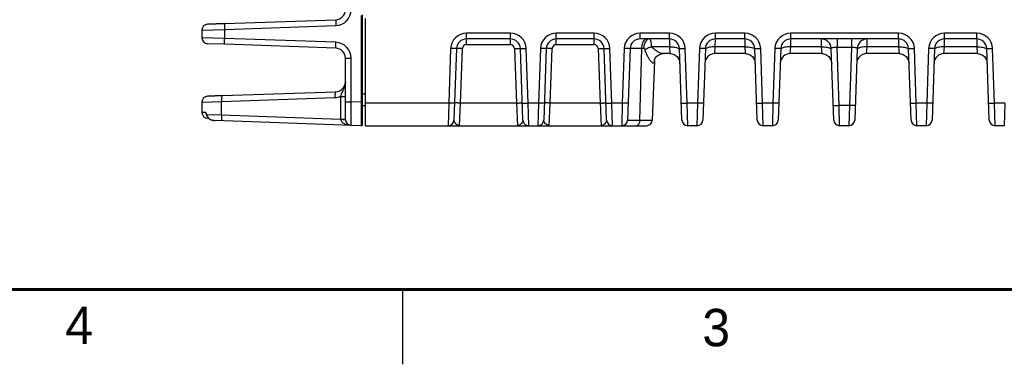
# Model space of a CAD drawing. Header units: inches. Extents: x 0 to 34, y 0 to 22.
# Tile 134 of 157: x 18.7 to 25.3, y 0 to 2.3. Entities that reach past the tile are written whole.
import ezdxf

# ---------------------------------------------------------------- set-up
doc = ezdxf.new("R2010")
doc.units = ezdxf.units.IN
doc.header["$LTSCALE"] = 1.87
doc.header["$MEASUREMENT"] = 0
doc.layers.get('0').update_dxf_attribs({"linetype": 'CONTINUOUS'})
doc.styles.add('TEXTSTYLE_2', font='txt')

msp = doc.modelspace()

# ---------------------------------------------------------------- linework, layer by layer
at = {"color": 7, "linetype": 'CONTINUOUS'}
for p, q in [((20.9701, 2.3355), (20.9701, 1.7552)), ((20.9802, 1.6077), (20.9802, 2.3402)), ((21.0004, 1.5975), (21.0004, 2.3168)), ((19.9045, 2.2385), (20.0564, 2.2424)), ((19.9425, 2.2778), (20.0564, 2.2818)), ((20.0564, 2.2818), (19.9425, 2.2778)), ((19.9425, 2.2778), (19.9425, 2.2778)), ((20.0564, 2.2818), (20.8005, 2.3078)), ((20.0564, 2.2424), (20.8005, 2.2684)), ((20.0564, 2.1826), (20.0564, 2.2424)), ((19.9045, 2.1865), (19.9045, 2.2385)), ((20.0564, 2.1826), (19.9045, 2.1865)), ((20.8005, 2.1566), (20.0564, 2.1826)), ((21.6759, 2.141), (21.6759, 2.217)), ((21.97, 2.217), (21.6759, 2.217)), ((21.97, 2.179), (21.6759, 2.179)), ((21.97, 2.141), (21.97, 2.217)), ((22.2777, 2.141), (22.2777, 2.217)), ((22.531, 2.217), (22.2777, 2.217)), ((22.531, 2.179), (22.2777, 2.179)), ((22.531, 2.141), (22.531, 2.217)), ((23.0352, 2.217), (22.8387, 2.217)), ((22.8387, 2.179), (22.8387, 2.217)), ((23.0352, 2.179), (22.8387, 2.179)), ((23.0352, 2.179), (23.0352, 2.217)), ((23.0352, 2.179), (23.0354, 2.1262)), ((23.3426, 2.1262), (23.3428, 2.179)), ((23.5403, 2.217), (23.3428, 2.217)), ((23.3428, 2.179), (23.3428, 2.217)), ((23.5403, 2.179), (23.3428, 2.179)), ((23.5403, 2.179), (23.5403, 2.217)), ((23.5403, 2.179), (23.5406, 2.1262)), ((23.8477, 2.1262), (23.848, 2.179)), ((24.57, 2.217), (23.848, 2.217)), ((23.848, 2.179), (23.848, 2.217)), ((24.57, 2.179), (23.848, 2.179)), ((24.0521, 2.179), (24.0524, 2.1262)), ((24.1579, 2.179), (24.1579, 2.1214)), ((24.2539, 2.179), (24.2539, 2.1214)), ((24.3595, 2.1262), (24.3598, 2.179)), ((24.57, 2.179), (24.57, 2.217)), ((24.57, 2.179), (24.5702, 2.1262)), ((24.8774, 2.1262), (24.8776, 2.179)), ((25.0936, 2.217), (24.8776, 2.217)), ((24.8776, 2.179), (24.8776, 2.217)), ((25.0936, 2.179), (24.8776, 2.179)), ((25.0936, 2.179), (25.0936, 2.217)), ((25.0936, 2.179), (25.0939, 2.1262)), ((20.0564, 2.1432), (19.9425, 2.1472)), ((20.8005, 2.1172), (20.0564, 2.1432)), ((21.5696, 2.1144), (21.5569, 1.7495)), ((21.609, 2.1144), (21.5923, 1.6355)), ((21.6356, 1.7495), (21.6483, 2.1144)), ((21.6759, 2.141), (21.97, 2.141)), ((21.9975, 2.1144), (22.0103, 1.7495)), ((22.0536, 1.6355), (22.0369, 2.1144)), ((22.089, 1.7495), (22.0762, 2.1144)), ((22.1714, 2.1144), (22.1587, 1.7495)), ((22.2108, 2.1144), (22.194, 1.6355)), ((22.2374, 1.7495), (22.2501, 2.1144)), ((22.2777, 2.141), (22.531, 2.141)), ((22.5585, 2.1144), (22.5713, 1.7495)), ((22.6146, 1.6355), (22.5979, 2.1144)), ((22.65, 1.7495), (22.6372, 2.1144)), ((22.7324, 2.1144), (22.7197, 1.7495)), ((22.7718, 2.1144), (22.7551, 1.6355)), ((22.8482, 2.1144), (22.8354, 1.6355)), ((22.8628, 2.1144), (22.8482, 2.1144)), ((23.0354, 2.1262), (22.9162, 2.1262)), ((23.0354, 2.1262), (23.0386, 2.0806)), ((23.1188, 1.6355), (23.1021, 2.1144)), ((23.1541, 1.7495), (23.1414, 2.1144)), ((23.2366, 2.1144), (23.2239, 1.7495)), ((23.276, 2.1144), (23.2592, 1.6355)), ((23.3394, 2.0806), (23.3426, 2.1262)), ((23.5406, 2.1262), (23.3426, 2.1262)), ((23.5406, 2.1262), (23.5437, 2.0806)), ((23.6239, 1.6355), (23.6072, 2.1144)), ((23.6593, 1.7495), (23.6465, 2.1144)), ((23.7417, 2.1144), (23.729, 1.7495)), ((23.7811, 2.1144), (23.7643, 1.6355)), ((23.8445, 2.0806), (23.8477, 2.1262)), ((24.0524, 2.1262), (23.8477, 2.1262)), ((24.0524, 2.1262), (24.0555, 2.0806)), ((24.1357, 1.6355), (24.119, 2.1144)), ((24.2539, 2.1214), (24.1579, 2.1214)), ((24.1715, 1.7331), (24.1579, 2.1214)), ((24.2539, 2.1214), (24.2404, 1.7331)), ((24.2929, 2.1144), (24.2762, 1.6355)), ((24.3563, 2.0806), (24.3595, 2.1262)), ((24.5702, 2.1262), (24.3595, 2.1262)), ((24.5702, 2.1262), (24.5734, 2.0806)), ((24.6536, 1.6355), (24.6369, 2.1144)), ((24.6889, 1.7495), (24.6762, 2.1144)), ((24.7714, 2.1144), (24.7587, 1.7495)), ((24.8108, 2.1144), (24.794, 1.6355)), ((24.8742, 2.0806), (24.8774, 2.1262)), ((25.0939, 2.1262), (24.8774, 2.1262)), ((25.0939, 2.1262), (25.097, 2.0806)), ((25.1772, 1.6355), (25.1605, 2.1144)), ((25.2126, 1.7495), (25.1998, 2.1144)), ((20.8651, 1.6395), (20.8651, 2.0503)), ((20.8651, 2.0503), (20.9031, 2.0503)), ((20.9031, 1.7576), (20.9031, 2.0503)), ((23.0386, 2.0806), (22.9925, 2.0806)), ((23.5437, 2.0806), (23.3394, 2.0806)), ((24.0555, 2.0806), (23.8445, 2.0806)), ((24.5734, 2.0806), (24.3563, 2.0806)), ((25.097, 2.0806), (24.8742, 2.0806)), ((22.9342, 2.0313), (22.9204, 1.6355)), ((22.9343, 2.0316), (22.9343, 2.032)), ((22.9343, 2.0313), (22.9343, 2.0316)), ((19.9425, 1.7957), (20.0401, 1.7991)), ((20.0401, 1.7991), (19.9425, 1.7957)), ((19.9425, 1.7957), (19.9425, 1.7957)), ((20.0346, 1.7597), (20.795, 1.7863)), ((20.0401, 1.7991), (20.8005, 1.8256)), ((20.8326, 1.7946), (20.8326, 1.6418)), ((20.8326, 1.7945), (20.8651, 1.7945)), ((20.9802, 1.8112), (21.0004, 1.8117)), ((19.9045, 1.7563), (20.0346, 1.7597)), ((19.9045, 1.6869), (19.9045, 1.7563)), ((20.0346, 1.6697), (20.0346, 1.7597)), ((20.8651, 1.7576), (20.9031, 1.7576)), ((20.9701, 1.7552), (20.9031, 1.7576)), ((20.9701, 1.7552), (20.9699, 1.6571)), ((20.9802, 1.7552), (20.9701, 1.7552)), ((20.9802, 1.7324), (21.0004, 1.733)), ((21.5569, 1.7495), (21.0004, 1.7495)), ((21.5569, 1.7495), (21.5529, 1.5975)), ((21.629, 1.5975), (21.6356, 1.7495)), ((22.0103, 1.7495), (21.6356, 1.7495)), ((22.0103, 1.7495), (22.0169, 1.5975)), ((22.1587, 1.7495), (22.089, 1.7495)), ((22.0929, 1.5975), (22.089, 1.7495)), ((22.1587, 1.7495), (22.1547, 1.5975)), ((22.2307, 1.5975), (22.2374, 1.7495)), ((22.5713, 1.7495), (22.2374, 1.7495)), ((22.5713, 1.7495), (22.573, 1.7093)), ((22.7197, 1.7495), (22.65, 1.7495)), ((22.654, 1.5975), (22.65, 1.7495)), ((22.7197, 1.7495), (22.7157, 1.5975)), ((23.2239, 1.7495), (23.1541, 1.7495)), ((23.1581, 1.5975), (23.1541, 1.7495)), ((23.2239, 1.7495), (23.2199, 1.5975)), ((23.729, 1.7495), (23.6593, 1.7495)), ((23.6632, 1.5975), (23.6593, 1.7495)), ((23.729, 1.7495), (23.725, 1.5975)), ((24.2404, 1.7331), (24.1715, 1.7331)), ((24.1751, 1.5975), (24.1715, 1.7331)), ((24.2404, 1.7331), (24.2368, 1.5975)), ((24.7587, 1.7495), (24.6889, 1.7495)), ((24.6929, 1.5975), (24.6889, 1.7495)), ((24.7587, 1.7495), (24.7547, 1.5975)), ((25.2823, 1.7495), (25.2126, 1.7495)), ((25.2166, 1.5975), (25.2126, 1.7495)), ((25.2823, 1.7495), (25.2783, 1.5975)), ((19.9304, 1.6862), (19.9045, 1.6869)), ((19.9327, 1.6787), (19.9304, 1.6862)), ((19.9329, 1.6753), (19.9337, 1.673)), ((19.9329, 1.6753), (19.9329, 1.6753)), ((19.9337, 1.673), (19.9344, 1.671)), ((19.9344, 1.671), (19.9346, 1.6718)), ((19.9344, 1.6709), (19.9362, 1.6663)), ((19.9347, 1.6729), (19.9345, 1.6736)), ((19.9346, 1.6718), (19.935, 1.6723)), ((19.935, 1.6723), (19.9347, 1.6729)), ((19.935, 1.6723), (20.0346, 1.6697)), ((19.9362, 1.6663), (19.9408, 1.6574)), ((19.9408, 1.6574), (19.9482, 1.6482)), ((20.0346, 1.6697), (20.8326, 1.6418)), ((20.9699, 1.6571), (20.9699, 1.6517)), ((20.9699, 1.6517), (20.9701, 1.5978)), ((22.573, 1.7093), (22.5736, 1.6958)), ((22.5736, 1.6958), (22.5779, 1.5975)), ((19.9492, 1.6473), (19.9425, 1.6475)), ((19.9482, 1.6482), (19.9513, 1.6453)), ((19.9513, 1.6453), (19.9516, 1.6457)), ((19.9513, 1.6453), (19.9548, 1.6426)), ((19.9548, 1.6426), (19.9675, 1.6361)), ((19.9675, 1.6361), (19.9825, 1.6326)), ((19.9825, 1.6326), (19.9897, 1.6321)), ((20.9701, 1.5978), (19.9897, 1.6321)), ((20.8326, 1.6418), (20.8651, 1.6418)), ((21.0004, 1.5975), (22.881, 1.5975)), ((22.8354, 1.6355), (22.9204, 1.6355)), ((23.2199, 1.5975), (23.1581, 1.5975)), ((23.725, 1.5975), (23.6632, 1.5975)), ((24.2368, 1.5975), (24.1751, 1.5975)), ((24.7547, 1.5975), (24.6929, 1.5975)), ((25.2783, 1.5975), (25.2166, 1.5975))]:
    msp.add_line(p, q, dxfattribs=at)
at = {"color": 2, "linetype": 'CONTINUOUS'}
msp.add_line((21.25, 0), (21.25, 0.5), dxfattribs=at)
at = {"color": 7, "linetype": 'CONTINUOUS'}
for points in [[(22.9342, 2.0312), (22.9343, 2.0322), (22.9357, 2.0391), (22.9407, 2.0507), (22.9504, 2.0631), (22.9646, 2.0735), (22.9822, 2.0796), (22.9925, 2.0806)], [(23.0386, 2.0806), (23.0432, 2.0804), (23.0668, 2.0744), (23.0866, 2.0603), (23.1001, 2.0401), (23.1055, 2.0164)], [(23.5437, 2.0806), (23.5483, 2.0804), (23.5719, 2.0744), (23.5917, 2.0603), (23.6052, 2.0401), (23.6106, 2.0164)], [(24.0555, 2.0806), (24.0601, 2.0804), (24.0837, 2.0744), (24.1035, 2.0603), (24.117, 2.0401), (24.1224, 2.0164)], [(24.5734, 2.0806), (24.578, 2.0804), (24.6016, 2.0744), (24.6214, 2.0603), (24.6349, 2.0401), (24.6403, 2.0164)], [(25.097, 2.0806), (25.1016, 2.0804), (25.1252, 2.0744), (25.145, 2.0603), (25.1585, 2.0401), (25.1639, 2.0164)], [(22.9343, 2.032), (22.9356, 2.0387), (22.9357, 2.0389)]]:
    msp.add_lwpolyline(points, dxfattribs=at)
at = {"color": 7, "linetype": 'CONTINUOUS', "const_width": 0.02}
msp.add_lwpolyline([(0.5, 0.5), (33.5, 0.5)], dxfattribs=at)
at = {"color": 7, "linetype": 'CONTINUOUS'}
for centre, radius, start, end in [((20.7968, 2.3747), 0.1063, 272.00142, 359.99856), ((20.7982, 2.3747), 0.0669, 271.99926, 359.99898), ((19.9438, 2.2385), 0.0394, 92, 180), ((19.9438, 2.2385), 0.0394, 92.00185, 180.00006), ((19.9438, 2.1865), 0.0394, 180, 268), ((21.6759, 2.1107), 0.1063, 90.00017, 177.99983), ((21.6759, 2.1121), 0.0669, 90.0002, 177.99989), ((21.97, 2.1107), 0.1063, 2.00257, 89.99731), ((21.97, 2.1121), 0.0669, 2.01123, 90), ((22.2777, 2.1107), 0.1063, 90.00017, 177.99983), ((22.2777, 2.1121), 0.0669, 90.0002, 177.99989), ((22.531, 2.1107), 0.1063, 2.0027, 89.99749), ((22.531, 2.1121), 0.0669, 2.02853, 89.99831), ((22.8387, 2.1107), 0.1063, 90.00026, 177.99974), ((22.8387, 2.1121), 0.0669, 90.00027, 177.99774), ((23.0352, 2.1107), 0.1063, 2.00257, 89.99731), ((23.0352, 2.1121), 0.0669, 2.01123, 90), ((23.3428, 2.1107), 0.1063, 90.00026, 177.99974), ((23.3428, 2.1121), 0.0669, 90.00027, 177.99774), ((23.5403, 2.1107), 0.1063, 2.00257, 89.99731), ((23.5403, 2.1121), 0.0669, 2.01123, 90), ((23.848, 2.1107), 0.1063, 90.00026, 177.99974), ((23.848, 2.1121), 0.0669, 90.00027, 177.99774), ((24.0521, 2.1121), 0.0669, 2.00001, 90), ((24.3598, 2.1121), 0.0669, 89.99971, 177.99999), ((24.57, 2.1107), 0.1063, 2.00257, 89.99731), ((24.57, 2.1121), 0.0669, 2.01123, 90), ((24.8776, 2.1107), 0.1063, 90.00026, 177.99974), ((24.8776, 2.1121), 0.0669, 90.00027, 177.99774), ((25.0936, 2.1107), 0.1063, 2.00257, 89.99731), ((25.0936, 2.1121), 0.0669, 2.01123, 90), ((20.7968, 2.0503), 0.1063, 0.00145, 87.99852), ((20.7982, 2.0503), 0.0669, 0.00102, 88.00073), ((21.6759, 2.1134), 0.0276, 90.01318, 177.98682), ((21.97, 2.1134), 0.0276, 2.01317, 89.98683), ((22.2777, 2.1134), 0.0276, 90.01318, 177.98682), ((22.531, 2.1134), 0.0276, 2.01318, 89.98682), ((23.3394, 2.0136), 0.0669, 90, 177.64003), ((23.8445, 2.0136), 0.0669, 90, 177.64003), ((24.3563, 2.0136), 0.0669, 90, 177.64003), ((24.8742, 2.0136), 0.0669, 90, 177.64003), ((20.7982, 1.8925), 0.0669, 271.99848, 359.99993), ((20.7982, 1.8925), 0.0669, 271.99671, 359.99573), ((19.9438, 1.7563), 0.0394, 92.0023, 180.00008), ((19.9438, 1.7563), 0.0394, 92, 180), ((19.9438, 1.6869), 0.0394, 180, 268), ((20.1106, 1.7388), 0.1878, 198.65926, 199.48093), ((19.9661, 1.687), 0.0358, 203.3312, 209.34319), ((20.2947, 1.8039), 0.3831, 199.48737, 199.89114), ((20.0402, 1.7065), 0.1107, 198.01194, 198.55354), ((19.9907, 1.6882), 0.0578, 208.8666, 214.50002), ((19.9893, 1.6873), 0.0562, 214.50348, 221.00043), ((19.988, 1.6862), 0.0545, 220.99972, 228.04643), ((19.985, 1.6845), 0.0513, 239.37837, 244.20589), ((19.9863, 1.687), 0.0541, 244.18641, 246.55757), ((19.9876, 1.69), 0.0574, 246.58258, 251.29209), ((19.9919, 1.7082), 0.0761, 262.24681, 263.5136), ((19.9925, 1.7144), 0.0823, 263.5585, 268.04651), ((20.6024, 1.634), 0.2303, 1.65084, 1.9339), ((20.9045, 1.6395), 0.0394, 180.00196, 268.00007), ((20.9704, 1.6077), 0.00984, 268, 360), ((21.5529, 1.6369), 0.0394, 270, 357.99178), ((22.0929, 1.6369), 0.0394, 182, 270.00029), ((22.1547, 1.6369), 0.0394, 270, 357.99178), ((22.654, 1.6369), 0.0394, 182, 270.00029), ((22.7157, 1.6369), 0.0394, 269.99206, 357.99972), ((22.8811, 1.6369), 0.0394, 270, 358), ((23.1581, 1.6369), 0.0394, 182.00822, 270.00029), ((23.2199, 1.6369), 0.0394, 269.99971, 357.99178), ((23.6632, 1.6369), 0.0394, 182.00822, 270.00029), ((23.725, 1.6369), 0.0394, 269.99971, 357.99178), ((24.1751, 1.6369), 0.0394, 182.00674, 270.00023), ((24.2368, 1.6369), 0.0394, 269.99977, 357.99326), ((24.6929, 1.6369), 0.0394, 182.00822, 270.00029), ((24.7547, 1.6369), 0.0394, 269.99971, 357.99178), ((25.2166, 1.6369), 0.0394, 182.00822, 270.00029)]:
    msp.add_arc(centre, radius, start, end, dxfattribs=at)
for points, knots in [([(20.0564, 2.2818), (20.0564, 2.2818), (20.0563, 2.2814), (20.0562, 2.2809), (20.0561, 2.2799), (20.056, 2.278), (20.0559, 2.2747), (20.0559, 2.2699), (20.0559, 2.264), (20.0561, 2.2547), (20.0563, 2.2475), (20.0564, 2.2424)], [0, 0, 0, 0, 0.005912, 0.020691, 0.044679, 0.077783, 0.170237, 0.294324, 0.445493, 0.618086, 1, 1, 1, 1]), ([(20.8005, 2.3078), (20.8004, 2.3078), (20.8003, 2.3074), (20.8002, 2.3069), (20.8001, 2.3059), (20.8, 2.304), (20.7999, 2.3007), (20.7999, 2.2959), (20.8, 2.29), (20.8001, 2.2807), (20.8003, 2.2734), (20.8005, 2.2684)], [0, 0, 0, 0, 0.005912, 0.020691, 0.044679, 0.077783, 0.170237, 0.294324, 0.445493, 0.618086, 1, 1, 1, 1]), ([(20.0564, 2.1432), (20.0564, 2.1432), (20.0563, 2.1436), (20.0562, 2.1441), (20.0561, 2.1451), (20.056, 2.147), (20.0559, 2.1503), (20.0559, 2.1551), (20.0559, 2.161), (20.0561, 2.1703), (20.0563, 2.1776), (20.0564, 2.1826)], [0, 0, 0, 0, 0.00591, 0.020687, 0.044674, 0.077776, 0.170228, 0.294315, 0.445484, 0.618079, 1, 1, 1, 1]), ([(22.8826, 2.179), (22.8783, 2.179), (22.8686, 2.175), (22.8626, 2.1671), (22.8599, 2.1624)], [0, 0, 0, 0, 0.442229, 1, 1, 1, 1]), ([(22.9026, 2.179), (22.9013, 2.179), (22.8961, 2.1786), (22.891, 2.1764), (22.8877, 2.1741)], [0, 0, 0, 0, 0.240978, 1, 1, 1, 1]), ([(22.9162, 2.1262), (22.9158, 2.1334), (22.9147, 2.1463), (22.9124, 2.1612), (22.9096, 2.1704), (22.9075, 2.1756), (22.9046, 2.179), (22.9026, 2.179)], [0, 0, 0, 0, 0.38432, 0.689837, 0.805392, 0.894271, 1, 1, 1, 1]), ([(20.8005, 2.1172), (20.8004, 2.1172), (20.8003, 2.1176), (20.8002, 2.1181), (20.8001, 2.1191), (20.8, 2.121), (20.7999, 2.1243), (20.7999, 2.1291), (20.8, 2.135), (20.8001, 2.1443), (20.8003, 2.1516), (20.8005, 2.1566)], [0, 0, 0, 0, 0.00591, 0.020687, 0.044674, 0.077776, 0.170228, 0.294315, 0.445484, 0.618079, 1, 1, 1, 1]), ([(21.609, 2.1144), (21.609, 2.1141), (21.6074, 2.1142), (21.6057, 2.1138), (21.6018, 2.1139), (21.5971, 2.1138), (21.5912, 2.1139), (21.5819, 2.114), (21.5747, 2.1142), (21.5696, 2.1144)], [0, 0, 0, 0, 0.020389, 0.077486, 0.169968, 0.294095, 0.445312, 0.617961, 1, 1, 1, 1]), ([(21.6483, 2.1144), (21.6433, 2.1146), (21.636, 2.1148), (21.6268, 2.1149), (21.6209, 2.115), (21.6161, 2.1149), (21.6123, 2.1149), (21.6105, 2.1146), (21.609, 2.1147), (21.609, 2.1144)], [0, 0, 0, 0, 0.382039, 0.554688, 0.705905, 0.830032, 0.922514, 0.979611, 1, 1, 1, 1]), ([(21.9975, 2.1144), (22.0025, 2.1146), (22.0098, 2.1148), (22.0191, 2.1149), (22.025, 2.115), (22.0297, 2.1149), (22.0336, 2.1149), (22.0353, 2.1146), (22.0369, 2.1147), (22.0369, 2.1144)], [0, 0, 0, 0, 0.382039, 0.554688, 0.705905, 0.830032, 0.922514, 0.979611, 1, 1, 1, 1]), ([(22.0369, 2.1144), (22.0369, 2.1141), (22.0384, 2.1142), (22.0402, 2.1138), (22.044, 2.1139), (22.0487, 2.1138), (22.0547, 2.1139), (22.0639, 2.114), (22.0712, 2.1142), (22.0762, 2.1144)], [0, 0, 0, 0, 0.020389, 0.077486, 0.169968, 0.294095, 0.445312, 0.617961, 1, 1, 1, 1]), ([(22.2108, 2.1144), (22.2108, 2.1141), (22.2092, 2.1142), (22.2075, 2.1138), (22.2036, 2.1139), (22.1989, 2.1138), (22.193, 2.1139), (22.1837, 2.114), (22.1764, 2.1142), (22.1714, 2.1144)], [0, 0, 0, 0, 0.020389, 0.077486, 0.169968, 0.294095, 0.445312, 0.617961, 1, 1, 1, 1]), ([(22.2501, 2.1144), (22.2451, 2.1146), (22.2378, 2.1148), (22.2286, 2.1149), (22.2226, 2.115), (22.2179, 2.1149), (22.2141, 2.1149), (22.2123, 2.1146), (22.2108, 2.1147), (22.2108, 2.1144)], [0, 0, 0, 0, 0.382039, 0.554688, 0.705905, 0.830032, 0.922514, 0.979611, 1, 1, 1, 1]), ([(22.5585, 2.1144), (22.5636, 2.1146), (22.5709, 2.1148), (22.5801, 2.1149), (22.586, 2.115), (22.5907, 2.1149), (22.5946, 2.1149), (22.5963, 2.1146), (22.5979, 2.1147), (22.5979, 2.1144)], [0, 0, 0, 0, 0.382039, 0.554688, 0.705905, 0.830032, 0.922514, 0.979611, 1, 1, 1, 1]), ([(22.5979, 2.1144), (22.5979, 2.1141), (22.5994, 2.1142), (22.6012, 2.1138), (22.605, 2.1139), (22.6098, 2.1138), (22.6157, 2.1139), (22.6249, 2.114), (22.6322, 2.1142), (22.6372, 2.1144)], [0, 0, 0, 0, 0.020389, 0.077486, 0.169968, 0.294095, 0.445312, 0.617961, 1, 1, 1, 1]), ([(22.7718, 2.1144), (22.7718, 2.1141), (22.7702, 2.1142), (22.7685, 2.1138), (22.7646, 2.1139), (22.7599, 2.1138), (22.754, 2.1139), (22.7447, 2.114), (22.7375, 2.1142), (22.7324, 2.1144)], [0, 0, 0, 0, 0.020389, 0.077486, 0.169968, 0.294095, 0.445312, 0.617961, 1, 1, 1, 1]), ([(22.8482, 2.1144), (22.8426, 2.1144), (22.832, 2.1145), (22.8171, 2.1147), (22.804, 2.1147), (22.793, 2.1147), (22.7852, 2.1147), (22.7801, 2.1147), (22.7772, 2.1147), (22.775, 2.1146), (22.7732, 2.1146), (22.7725, 2.1144), (22.7718, 2.1145), (22.7718, 2.1144)], [0, 0, 0, 0, 0.21779, 0.414834, 0.587283, 0.732396, 0.847834, 0.893847, 0.931771, 0.961419, 0.982702, 0.995561, 1, 1, 1, 1]), ([(22.8599, 2.1624), (22.858, 2.1592), (22.851, 2.1442), (22.8484, 2.1273), (22.8482, 2.1144)], [0, 0, 0, 0, 0.222489, 1, 1, 1, 1]), ([(22.8877, 2.1741), (22.8796, 2.1686), (22.8669, 2.1487), (22.8631, 2.1266), (22.8628, 2.1144)], [0, 0, 0, 0, 0.445569, 1, 1, 1, 1]), ([(22.8727, 2.1065), (22.8721, 2.1088), (22.8696, 2.113), (22.865, 2.1144), (22.8628, 2.1144)], [0, 0, 0, 0, 0.526709, 1, 1, 1, 1]), ([(22.9162, 2.1262), (22.9122, 2.125), (22.8971, 2.1197), (22.8826, 2.1128), (22.8727, 2.1065)], [0, 0, 0, 0, 0.263549, 1, 1, 1, 1]), ([(22.9925, 2.0806), (22.9869, 2.0806), (22.9742, 2.0849), (22.955, 2.094), (22.9343, 2.1073), (22.9213, 2.119), (22.9162, 2.1262)], [0, 0, 0, 0, 0.186451, 0.431508, 0.706752, 1, 1, 1, 1]), ([(23.0354, 2.1262), (23.0398, 2.1264), (23.0555, 2.1263), (23.0715, 2.1246), (23.0825, 2.1213)], [0, 0, 0, 0, 0.272899, 1, 1, 1, 1]), ([(23.0825, 2.1213), (23.0861, 2.1203), (23.0922, 2.118), (23.0978, 2.1144), (23.0997, 2.1123)], [0, 0, 0, 0, 0.572531, 1, 1, 1, 1]), ([(23.1021, 2.1144), (23.1021, 2.1141), (23.1036, 2.1142), (23.1053, 2.1138), (23.1092, 2.1139), (23.1139, 2.1138), (23.1198, 2.1139), (23.1291, 2.114), (23.1364, 2.1142), (23.1414, 2.1144)], [0, 0, 0, 0, 0.020389, 0.077486, 0.169968, 0.294095, 0.445312, 0.617961, 1, 1, 1, 1]), ([(23.276, 2.1144), (23.2759, 2.1141), (23.2744, 2.1142), (23.2727, 2.1138), (23.2688, 2.1139), (23.2641, 2.1138), (23.2582, 2.1139), (23.2489, 2.114), (23.2416, 2.1142), (23.2366, 2.1144)], [0, 0, 0, 0, 0.020389, 0.077486, 0.169968, 0.294095, 0.445312, 0.617961, 1, 1, 1, 1]), ([(23.2955, 2.1213), (23.292, 2.1203), (23.2858, 2.118), (23.2802, 2.1144), (23.2783, 2.1123)], [0, 0, 0, 0, 0.57259, 1, 1, 1, 1]), ([(23.3426, 2.1262), (23.3383, 2.1264), (23.3225, 2.1263), (23.3065, 2.1246), (23.2955, 2.1213)], [0, 0, 0, 0, 0.272895, 1, 1, 1, 1]), ([(23.5406, 2.1262), (23.5449, 2.1264), (23.5606, 2.1263), (23.5766, 2.1246), (23.5876, 2.1213)], [0, 0, 0, 0, 0.272899, 1, 1, 1, 1]), ([(23.5876, 2.1213), (23.5912, 2.1203), (23.5973, 2.118), (23.6029, 2.1144), (23.6048, 2.1123)], [0, 0, 0, 0, 0.572531, 1, 1, 1, 1]), ([(23.6072, 2.1144), (23.6072, 2.1141), (23.6087, 2.1142), (23.6105, 2.1138), (23.6143, 2.1139), (23.619, 2.1138), (23.625, 2.1139), (23.6342, 2.114), (23.6415, 2.1142), (23.6465, 2.1144)], [0, 0, 0, 0, 0.020389, 0.077486, 0.169968, 0.294095, 0.445312, 0.617961, 1, 1, 1, 1]), ([(23.7811, 2.1144), (23.7811, 2.1141), (23.7795, 2.1142), (23.7778, 2.1138), (23.7739, 2.1139), (23.7692, 2.1138), (23.7633, 2.1139), (23.754, 2.114), (23.7467, 2.1142), (23.7417, 2.1144)], [0, 0, 0, 0, 0.020389, 0.077486, 0.169968, 0.294095, 0.445312, 0.617961, 1, 1, 1, 1]), ([(23.8007, 2.1213), (23.7971, 2.1203), (23.7909, 2.118), (23.7853, 2.1144), (23.7835, 2.1123)], [0, 0, 0, 0, 0.57259, 1, 1, 1, 1]), ([(23.8477, 2.1262), (23.8434, 2.1264), (23.8276, 2.1263), (23.8117, 2.1246), (23.8007, 2.1213)], [0, 0, 0, 0, 0.272895, 1, 1, 1, 1]), ([(24.0524, 2.1262), (24.0567, 2.1264), (24.0725, 2.1263), (24.0884, 2.1246), (24.0994, 2.1213)], [0, 0, 0, 0, 0.272899, 1, 1, 1, 1]), ([(24.0994, 2.1213), (24.103, 2.1203), (24.1091, 2.118), (24.1147, 2.1144), (24.1166, 2.1123)], [0, 0, 0, 0, 0.572613, 1, 1, 1, 1]), ([(24.1579, 2.1214), (24.1486, 2.1219), (24.1375, 2.122), (24.1254, 2.1192), (24.1216, 2.1179), (24.1189, 2.1158), (24.119, 2.1144)], [0, 0, 0, 0, 0.687887, 0.806691, 0.896773, 1, 1, 1, 1]), ([(24.2929, 2.1144), (24.2929, 2.1158), (24.2903, 2.1179), (24.2865, 2.1192), (24.2744, 2.122), (24.2633, 2.1219), (24.2539, 2.1214)], [0, 0, 0, 0, 0.103223, 0.193309, 0.312112, 1, 1, 1, 1]), ([(24.3125, 2.1213), (24.3089, 2.1203), (24.3027, 2.118), (24.2971, 2.1144), (24.2953, 2.1123)], [0, 0, 0, 0, 0.572606, 1, 1, 1, 1]), ([(24.3595, 2.1262), (24.3552, 2.1264), (24.3394, 2.1263), (24.3235, 2.1246), (24.3125, 2.1213)], [0, 0, 0, 0, 0.272895, 1, 1, 1, 1]), ([(24.5702, 2.1262), (24.5746, 2.1264), (24.5903, 2.1263), (24.6063, 2.1246), (24.6173, 2.1213)], [0, 0, 0, 0, 0.272899, 1, 1, 1, 1]), ([(24.6173, 2.1213), (24.6209, 2.1203), (24.627, 2.118), (24.6326, 2.1144), (24.6345, 2.1123)], [0, 0, 0, 0, 0.572531, 1, 1, 1, 1]), ([(24.6369, 2.1144), (24.6369, 2.1141), (24.6384, 2.1142), (24.6401, 2.1138), (24.644, 2.1139), (24.6487, 2.1138), (24.6546, 2.1139), (24.6639, 2.114), (24.6712, 2.1142), (24.6762, 2.1144)], [0, 0, 0, 0, 0.020389, 0.077486, 0.169968, 0.294095, 0.445312, 0.617961, 1, 1, 1, 1]), ([(24.8108, 2.1144), (24.8107, 2.1141), (24.8092, 2.1142), (24.8075, 2.1138), (24.8036, 2.1139), (24.7989, 2.1138), (24.793, 2.1139), (24.7837, 2.114), (24.7764, 2.1142), (24.7714, 2.1144)], [0, 0, 0, 0, 0.020389, 0.077486, 0.169968, 0.294095, 0.445312, 0.617961, 1, 1, 1, 1]), ([(24.8303, 2.1213), (24.8268, 2.1203), (24.8206, 2.118), (24.815, 2.1144), (24.8131, 2.1123)], [0, 0, 0, 0, 0.57259, 1, 1, 1, 1]), ([(24.8774, 2.1262), (24.8731, 2.1264), (24.8573, 2.1263), (24.8414, 2.1246), (24.8303, 2.1213)], [0, 0, 0, 0, 0.272895, 1, 1, 1, 1]), ([(25.0939, 2.1262), (25.0982, 2.1264), (25.114, 2.1263), (25.1299, 2.1246), (25.1409, 2.1213)], [0, 0, 0, 0, 0.272899, 1, 1, 1, 1]), ([(25.1409, 2.1213), (25.1445, 2.1203), (25.1506, 2.118), (25.1562, 2.1144), (25.1581, 2.1123)], [0, 0, 0, 0, 0.572531, 1, 1, 1, 1]), ([(25.1605, 2.1144), (25.1605, 2.1141), (25.162, 2.1142), (25.1638, 2.1138), (25.1676, 2.1139), (25.1723, 2.1138), (25.1783, 2.1139), (25.1875, 2.114), (25.1948, 2.1142), (25.1998, 2.1144)], [0, 0, 0, 0, 0.020389, 0.077486, 0.169968, 0.294095, 0.445312, 0.617961, 1, 1, 1, 1]), ([(22.9342, 2.0312), (22.9342, 2.0291), (22.9339, 2.0252), (22.9329, 2.0203), (22.9309, 2.0167), (22.9273, 2.0156), (22.9235, 2.0172), (22.9174, 2.0218), (22.9091, 2.0314), (22.8989, 2.0459), (22.8849, 2.0706), (22.8765, 2.0916), (22.8727, 2.1065)], [0, 0, 0, 0, 0.051803, 0.091494, 0.119793, 0.143236, 0.17284, 0.213586, 0.326399, 0.470505, 0.634989, 1, 1, 1, 1]), ([(20.8651, 1.8925), (20.8651, 1.884), (20.8624, 1.8669), (20.8527, 1.843), (20.8412, 1.8196), (20.8351, 1.8031), (20.8326, 1.7946)], [0, 0, 0, 0, 0.245883, 0.492882, 0.742414, 1, 1, 1, 1]), ([(20.0401, 1.7991), (20.0395, 1.7991), (20.0384, 1.7981), (20.0367, 1.7941), (20.0353, 1.7861), (20.0344, 1.774), (20.0344, 1.7647), (20.0346, 1.7597)], [0, 0, 0, 0, 0.037517, 0.100622, 0.316176, 0.630714, 1, 1, 1, 1]), ([(20.8005, 1.8256), (20.8, 1.8256), (20.7988, 1.8246), (20.7972, 1.8207), (20.7957, 1.8127), (20.7949, 1.8006), (20.7949, 1.7913), (20.795, 1.7863)], [0, 0, 0, 0, 0.037517, 0.100622, 0.316176, 0.630714, 1, 1, 1, 1]), ([(20.9031, 1.6002), (20.903, 1.6002), (20.903, 1.6006), (20.9029, 1.601), (20.9029, 1.602), (20.9028, 1.6033), (20.9028, 1.605), (20.9027, 1.608), (20.9027, 1.6126), (20.9026, 1.6192), (20.9026, 1.6271), (20.9025, 1.6363), (20.9025, 1.6508), (20.9025, 1.6713), (20.9027, 1.6981), (20.9028, 1.7273), (20.903, 1.7473), (20.9031, 1.7576)], [0, 0, 0, 0, 0.001293, 0.00494, 0.010965, 0.019363, 0.030123, 0.043223, 0.076287, 0.118242, 0.16869, 0.227133, 0.293029, 0.444542, 0.61738, 0.804964, 1, 1, 1, 1]), ([(21.5962, 1.7495), (21.5962, 1.7492), (21.5947, 1.7493), (21.593, 1.7489), (21.5891, 1.749), (21.5844, 1.7489), (21.5785, 1.7489), (21.5692, 1.7491), (21.5619, 1.7493), (21.5569, 1.7495)], [0, 0, 0, 0, 0.020389, 0.077485, 0.169968, 0.294095, 0.445312, 0.61796, 1, 1, 1, 1]), ([(21.6356, 1.7495), (21.6306, 1.7496), (21.6233, 1.7499), (21.614, 1.75), (21.6081, 1.7501), (21.6034, 1.75), (21.5995, 1.75), (21.5978, 1.7497), (21.5963, 1.7497), (21.5962, 1.7495)], [0, 0, 0, 0, 0.382039, 0.554688, 0.705905, 0.830032, 0.922514, 0.979611, 1, 1, 1, 1]), ([(22.0103, 1.7495), (22.0153, 1.7496), (22.0226, 1.7499), (22.0318, 1.75), (22.0377, 1.7501), (22.0425, 1.75), (22.0463, 1.75), (22.0481, 1.7497), (22.0496, 1.7497), (22.0496, 1.7495)], [0, 0, 0, 0, 0.382039, 0.554687, 0.705905, 0.830032, 0.922514, 0.979611, 1, 1, 1, 1]), ([(22.0496, 1.7495), (22.0496, 1.7492), (22.0512, 1.7493), (22.0529, 1.7489), (22.0568, 1.749), (22.0615, 1.7489), (22.0674, 1.7489), (22.0767, 1.7491), (22.0839, 1.7493), (22.089, 1.7495)], [0, 0, 0, 0, 0.020389, 0.077486, 0.169968, 0.294095, 0.445312, 0.617961, 1, 1, 1, 1]), ([(22.198, 1.7495), (22.198, 1.7492), (22.1965, 1.7493), (22.1947, 1.7489), (22.1909, 1.749), (22.1862, 1.7489), (22.1802, 1.7489), (22.171, 1.7491), (22.1637, 1.7493), (22.1587, 1.7495)], [0, 0, 0, 0, 0.020389, 0.077485, 0.169968, 0.294095, 0.445312, 0.61796, 1, 1, 1, 1]), ([(22.2374, 1.7495), (22.2324, 1.7496), (22.2251, 1.7499), (22.2158, 1.75), (22.2099, 1.7501), (22.2052, 1.75), (22.2013, 1.75), (22.1996, 1.7497), (22.198, 1.7497), (22.198, 1.7495)], [0, 0, 0, 0, 0.382039, 0.554688, 0.705905, 0.830032, 0.922514, 0.979611, 1, 1, 1, 1]), ([(22.5713, 1.7495), (22.5763, 1.7496), (22.5836, 1.7499), (22.5928, 1.75), (22.5988, 1.7501), (22.6035, 1.75), (22.6074, 1.75), (22.6091, 1.7497), (22.6106, 1.7497), (22.6106, 1.7495)], [0, 0, 0, 0, 0.382039, 0.554687, 0.705905, 0.830032, 0.922514, 0.979611, 1, 1, 1, 1]), ([(22.6106, 1.7495), (22.6106, 1.7492), (22.6122, 1.7493), (22.6139, 1.7489), (22.6178, 1.749), (22.6225, 1.7489), (22.6284, 1.7489), (22.6377, 1.7491), (22.645, 1.7493), (22.65, 1.7495)], [0, 0, 0, 0, 0.020389, 0.077486, 0.169968, 0.294095, 0.445312, 0.617961, 1, 1, 1, 1]), ([(22.759, 1.7495), (22.759, 1.7492), (22.7575, 1.7493), (22.7558, 1.7489), (22.7519, 1.749), (22.7472, 1.7489), (22.7413, 1.7489), (22.732, 1.7491), (22.7247, 1.7493), (22.7197, 1.7495)], [0, 0, 0, 0, 0.020389, 0.077485, 0.169968, 0.294095, 0.445312, 0.61796, 1, 1, 1, 1]), ([(23.1148, 1.7495), (23.1148, 1.7492), (23.1163, 1.7493), (23.1181, 1.7489), (23.1219, 1.749), (23.1267, 1.7489), (23.1326, 1.7489), (23.1418, 1.7491), (23.1491, 1.7493), (23.1541, 1.7495)], [0, 0, 0, 0, 0.020389, 0.077486, 0.169968, 0.294095, 0.445312, 0.617961, 1, 1, 1, 1]), ([(23.2632, 1.7495), (23.2632, 1.7492), (23.2617, 1.7493), (23.2599, 1.7489), (23.2561, 1.749), (23.2513, 1.7489), (23.2454, 1.7489), (23.2362, 1.7491), (23.2289, 1.7493), (23.2239, 1.7495)], [0, 0, 0, 0, 0.020389, 0.077485, 0.169968, 0.294095, 0.445312, 0.61796, 1, 1, 1, 1]), ([(23.6199, 1.7495), (23.6199, 1.7492), (23.6215, 1.7493), (23.6232, 1.7489), (23.6271, 1.749), (23.6318, 1.7489), (23.6377, 1.7489), (23.647, 1.7491), (23.6542, 1.7493), (23.6593, 1.7495)], [0, 0, 0, 0, 0.020389, 0.077486, 0.169968, 0.294095, 0.445312, 0.617961, 1, 1, 1, 1]), ([(23.7683, 1.7495), (23.7683, 1.7492), (23.7668, 1.7493), (23.765, 1.7489), (23.7612, 1.749), (23.7565, 1.7489), (23.7505, 1.7489), (23.7413, 1.7491), (23.734, 1.7493), (23.729, 1.7495)], [0, 0, 0, 0, 0.020389, 0.077485, 0.169968, 0.294095, 0.445312, 0.61796, 1, 1, 1, 1]), ([(24.1322, 1.7372), (24.1322, 1.7367), (24.1333, 1.7358), (24.1371, 1.7345), (24.1451, 1.7334), (24.1572, 1.7328), (24.1665, 1.7329), (24.1715, 1.7331)], [0, 0, 0, 0, 0.032419, 0.093366, 0.309008, 0.626514, 1, 1, 1, 1]), ([(24.2797, 1.7372), (24.2797, 1.7367), (24.2786, 1.7358), (24.2748, 1.7345), (24.2667, 1.7334), (24.2546, 1.7328), (24.2454, 1.7329), (24.2404, 1.7331)], [0, 0, 0, 0, 0.032419, 0.093366, 0.309008, 0.626514, 1, 1, 1, 1]), ([(24.6496, 1.7495), (24.6496, 1.7492), (24.6511, 1.7493), (24.6529, 1.7489), (24.6567, 1.749), (24.6615, 1.7489), (24.6674, 1.7489), (24.6766, 1.7491), (24.6839, 1.7493), (24.6889, 1.7495)], [0, 0, 0, 0, 0.020389, 0.077486, 0.169968, 0.294095, 0.445312, 0.617961, 1, 1, 1, 1]), ([(24.798, 1.7495), (24.798, 1.7492), (24.7965, 1.7493), (24.7947, 1.7489), (24.7909, 1.749), (24.7861, 1.7489), (24.7802, 1.7489), (24.771, 1.7491), (24.7637, 1.7493), (24.7587, 1.7495)], [0, 0, 0, 0, 0.020389, 0.077485, 0.169968, 0.294095, 0.445312, 0.61796, 1, 1, 1, 1]), ([(25.1732, 1.7495), (25.1732, 1.7492), (25.1748, 1.7493), (25.1765, 1.7489), (25.1804, 1.749), (25.1851, 1.7489), (25.191, 1.7489), (25.2003, 1.7491), (25.2076, 1.7493), (25.2126, 1.7495)], [0, 0, 0, 0, 0.020389, 0.077486, 0.169968, 0.294095, 0.445312, 0.617961, 1, 1, 1, 1]), ([(19.94, 1.6603), (19.9395, 1.6612), (19.9377, 1.6647), (19.9362, 1.6685), (19.9353, 1.6713)], [0, 0, 0, 0, 0.254836, 1, 1, 1, 1]), ([(20.0346, 1.6697), (20.0344, 1.6647), (20.0344, 1.6554), (20.0353, 1.6433), (20.0367, 1.6353), (20.0384, 1.6313), (20.0395, 1.6303), (20.0401, 1.6303)], [0, 0, 0, 0, 0.369291, 0.683831, 0.899382, 0.962484, 1, 1, 1, 1]), ([(20.8326, 1.6407), (20.8327, 1.6369), (20.835, 1.6294), (20.8423, 1.6207), (20.8512, 1.614), (20.8641, 1.6074), (20.8815, 1.6021), (20.8959, 1.6004), (20.9031, 1.6002)], [0, 0, 0, 0, 0.12963, 0.257024, 0.382613, 0.507093, 0.753972, 1, 1, 1, 1]), ([(20.8326, 1.6407), (20.8367, 1.6406), (20.8443, 1.6406), (20.8531, 1.6404), (20.8588, 1.6402), (20.8618, 1.64), (20.8638, 1.6398), (20.8648, 1.6397), (20.865, 1.6396)], [0, 0, 0, 0, 0.381104, 0.696256, 0.817634, 0.910315, 0.971552, 1, 1, 1, 1]), ([(20.865, 1.6396), (20.865, 1.6396), (20.8651, 1.6396), (20.8651, 1.6395), (20.8651, 1.6395)], [0, 0, 0, 0, 0.608009, 1, 1, 1, 1]), ([(21.6043, 1.6107), (21.6011, 1.6143), (21.5956, 1.6218), (21.5921, 1.631), (21.5923, 1.6355)], [0, 0, 0, 0, 0.518246, 1, 1, 1, 1]), ([(21.629, 1.5975), (21.6274, 1.5975), (21.6205, 1.5982), (21.6143, 1.6018), (21.6102, 1.6051)], [0, 0, 0, 0, 0.235551, 1, 1, 1, 1]), ([(22.0356, 1.6051), (22.0342, 1.6039), (22.0287, 1.5999), (22.0219, 1.5975), (22.0169, 1.5975)], [0, 0, 0, 0, 0.272529, 1, 1, 1, 1]), ([(22.0536, 1.6355), (22.0538, 1.631), (22.0502, 1.6217), (22.0447, 1.6142), (22.0414, 1.6106)], [0, 0, 0, 0, 0.481796, 1, 1, 1, 1]), ([(22.2061, 1.6107), (22.2029, 1.6143), (22.1974, 1.6218), (22.1939, 1.631), (22.194, 1.6355)], [0, 0, 0, 0, 0.518246, 1, 1, 1, 1]), ([(22.2307, 1.5975), (22.2291, 1.5975), (22.2223, 1.5982), (22.216, 1.6018), (22.212, 1.6051)], [0, 0, 0, 0, 0.235551, 1, 1, 1, 1]), ([(22.5967, 1.6051), (22.5952, 1.6039), (22.5897, 1.5999), (22.5829, 1.5975), (22.5779, 1.5975)], [0, 0, 0, 0, 0.272528, 1, 1, 1, 1]), ([(22.6146, 1.6355), (22.6148, 1.631), (22.6112, 1.6217), (22.6057, 1.6142), (22.6024, 1.6106)], [0, 0, 0, 0, 0.481796, 1, 1, 1, 1]), ([(22.7551, 1.6355), (22.7551, 1.6354), (22.7558, 1.6355), (22.7566, 1.6353), (22.7584, 1.6354), (22.7607, 1.6353), (22.7638, 1.6353), (22.7692, 1.6353), (22.7774, 1.6353), (22.789, 1.6353), (22.8028, 1.6353), (22.8185, 1.6354), (22.8296, 1.6355), (22.8354, 1.6355)], [0, 0, 0, 0, 0.00432, 0.017161, 0.038494, 0.068253, 0.106298, 0.152454, 0.268316, 0.413754, 0.586264, 0.782942, 1, 1, 1, 1]), ([(22.8354, 1.6355), (22.8353, 1.6306), (22.8342, 1.6212), (22.8301, 1.6073), (22.8219, 1.5975), (22.8161, 1.5975)], [0, 0, 0, 0, 0.326212, 0.61508, 1, 1, 1, 1])]:
    msp.add_open_spline(points, degree=3, knots=knots, dxfattribs=at)
for points in [[(20.795, 1.7863), (20.8078, 1.7867), (20.8208, 1.7896), (20.8326, 1.7946)], [(19.9304, 1.6862), (19.9309, 1.6825), (19.9317, 1.6788), (19.9329, 1.6753)], [(19.9304, 1.6862), (19.9304, 1.6816), (19.9314, 1.677), (19.9332, 1.6729)], [(19.9589, 1.6403), (19.9563, 1.6419), (19.9539, 1.6436), (19.9516, 1.6457)], [(19.9816, 1.6328), (19.9774, 1.6333), (19.9732, 1.6343), (19.9692, 1.6356)], [(21.6102, 1.6051), (21.6081, 1.6068), (21.6061, 1.6087), (21.6043, 1.6107)], [(22.0414, 1.6106), (22.0396, 1.6086), (22.0377, 1.6068), (22.0356, 1.6051)], [(22.212, 1.6051), (22.2099, 1.6068), (22.2079, 1.6087), (22.2061, 1.6107)], [(22.6024, 1.6106), (22.6007, 1.6086), (22.5987, 1.6068), (22.5967, 1.6051)]]:
    msp.add_open_spline(points, degree=3, dxfattribs=at)

# ---------------------------------------------------------------- texts
at = {"color": 2, "linetype": 'CONTINUOUS', "char_height": 0.25, "width": 0.25, "attachment_point": 1, "line_spacing_factor": 0.9, "style": 'TEXTSTYLE_2'}
for s, insert in [('4', (18.9884, 0.3869)), ('3', (23.2555, 0.371))]:
    msp.add_mtext(s, dxfattribs=dict(at, insert=insert))

doc.saveas('drawing.dxf')
